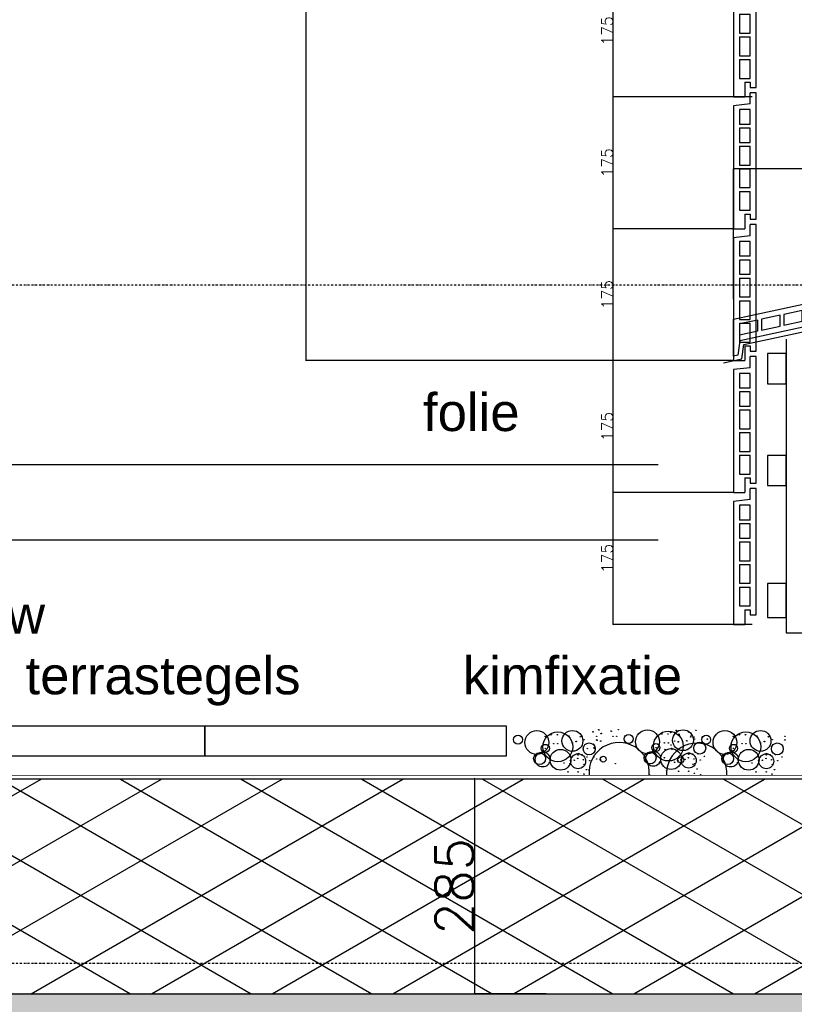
# Model space of a CAD drawing. Extents: x 0 to 297174, y -27731 to 163980.
# Tile 11 of 152: x 108635 to 109663, y 99262 to 100568. Entities that reach past the tile are written whole.
import ezdxf
from ezdxf.enums import TextEntityAlignment as Align

# ---------------------------------------------------------------- set-up
doc = ezdxf.new("R2010")
doc.units = 0
doc.header["$LTSCALE"] = 5
doc.header["$MEASUREMENT"] = 0
doc.header["$PDMODE"] = 3
doc.header["$PDSIZE"] = 0.1
for name, pattern in [('DASHDOT', [1, 0.5, -0.25, 0, -0.25]), ('DD1', [2.66667, 1.66667, -0.5, 0, -0.5]), ('HIDDEN', [0.375, 0.25, -0.125])]:
    doc.linetypes.add(name, pattern=pattern)
doc.layers.get('0').update_dxf_attribs({"linetype": 'CONTINUOUS'})
doc.layers.get('DEFPOINTS').update_dxf_attribs({"linetype": 'CONTINUOUS'})
for name, color, linetype in [('A--A21--_F-23-', 9, 'CONTINUOUS'), ('A--A23--_F--3-', 9, 'CONTINUOUS'), ('A--L13DC4_VLOEREN', 4, 'HIDDEN'), ('A--L21--', 3, 'CONTINUOUS'), ('A--L21--_F-23-', 4, 'CONTINUOUS'), ('A--L21D1_BUITENWAND', 1, 'CONTINUOUS'), ('A--L21D3_BUITENWAND', 3, 'CONTINUOUS'), ('A--L21D4_BUITENWAND', 4, 'CONTINUOUS'), ('A--L31--', 2, 'CONTINUOUS'), ('A--L31G2_BUITENKOZIJN', 2, 'CONTINUOUS'), ('A--L42--_F--3-', 7, 'CONTINUOUS'), ('A--M$1A-_F123-', 1, 'CONTINUOUS'), ('A--T$1A-_F123_20', 1, 'CONTINUOUS'), ('STRAMIEN', 8, 'DD1'), ('X--LR---_CP', 7, 'CONTINUOUS')]:
    doc.layers.add(name, color=color, linetype=linetype)
doc.styles.add('EB2', font='ARIAL.TTF')
doc.styles.add('HIEMSTRA', font='romans.shx')
doc.dimstyles.new('ALFA25', dxfattribs={"dimtxt": 50, "dimasz": 2, "dimexe": 0.3, "dimexo": 0.3, "dimgap": 2, "dimtad": 1, "dimdec": 0, "dimzin": 0, "dimdsep": 46, "dimtxsty": 'HIEMSTRA', "dimblk1": 'OBLIQUE', "dimblk2": 'OBLIQUE', "dimsah": 1, "dimcen": 0.09, "dimdle": 0.3, "dimclrd": 1, "dimclre": 1, "dimclrt": 2, "dimadec": 0, "dimazin": 0, "dimtfac": 0.75, "dimtdec": 4, "dimtix": 1, "dimtmove": 2, "dimatfit": 3, "dimldrblk": 'OBLIQUE', "dimfxl": 0, "dimtvp": 625, "dimtolj": 1, "dimtzin": 0, "dimarcsym": 0})

# ---------------------------------------------------------------- blocks, each defined once
blk = doc.blocks.new('ARGE175GR')
at = {"layer": 'A--L21D3_BUITENWAND', "color": 8}
for p, q in [((0, 168), (-8, 168)), ((-8, 153), (-8, 168)), ((0, 0), (0, 168)), ((-8, 153), (-30, 150.5)), ((-30, 150.5), (-30, -12.5)), ((-22, 145.5), (-22, 126)), ((-8, 145.5), (-22, 145.5)), ((-8, 126), (-8, 145.5)), ((-8, 126), (-22, 126)), ((-8, 121), (-22, 121)), ((-22, 121), (-22, 102)), ((-8, 102), (-8, 121)), ((-22, 102), (-8, 102)), ((-22, 97), (-22, 72)), ((-22, 97), (-8, 97)), ((-8, 72), (-8, 97)), ((-22, 72), (-8, 72)), ((-22, 67), (-22, 42)), ((-22, 67), (-8, 67)), ((-8, 42), (-8, 67)), ((-22, 42), (-8, 42)), ((-22, 37), (-22, 12)), ((-22, 37), (-8, 37)), ((-8, 12), (-8, 37)), ((-22, 12), (-8, 12)), ((-15, 7), (-15, -12.5)), ((-15, 7), (-8, 7)), ((-8, 7), (-8, 0)), ((-8, 0), (0, 0)), ((-30, -12.5), (-15, -12.5))]:
    blk.add_line(p, q, dxfattribs=at)
blk = doc.blocks.new('_OBLIQUE')
at = {"color": 0, "linetype": 'ByBlock'}
blk.add_line((-0.5, -0.5), (0.5, 0.5), dxfattribs=at)
blk = doc.blocks.new('*D268')
at = {"layer": 'A--M$1A-_F123-', "color": 1, "lineweight": -2}
for p, q in [((109582.2964651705, 99940.89793803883), (109422.7452705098, 99940.89793803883)), ((109422.8352705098, 99765.80793803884), (109422.8352705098, 99940.98793803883)), ((109607.2964651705, 99765.89793803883), (109422.7452705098, 99765.89793803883))]:
    blk.add_line(p, q, dxfattribs=at)
at = {"layer": 'DEFPOINTS', "color": 0}
for p in [(109422.8352705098, 99940.89793803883), (109582.3864651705, 99940.89793803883), (109607.3864651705, 99765.89793803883)]:
    blk.add_point(p, dxfattribs=at)
at = {"layer": 'A--M$1A-_F123-', "color": 1, "lineweight": -2, "xscale": 0.6, "yscale": 0.6, "zscale": 0.6}
for p, rotation in [((109422.8352705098, 99940.89793803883), 90), ((109422.8352705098, 99765.89793803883), 270)]:
    blk.add_blockref('_OBLIQUE', p, dxfattribs=dict(at, rotation=rotation))
at = {"layer": 'A--M$1A-_F123-', "color": 2, "insert": (109414.7352705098, 99853.39793803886), "char_height": 15, "attachment_point": 5, "rotation": 90, "style": 'HIEMSTRA'}
blk.add_mtext('\\A1;175', dxfattribs=at)
blk = doc.blocks.new('*D269')
at = {"layer": 'A--M$1A-_F123-', "color": 1, "lineweight": -2}
for p, q in [((109582.2964651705, 99940.89793803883), (109422.7452705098, 99940.89793803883)), ((109422.8352705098, 99765.80793803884), (109422.8352705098, 99940.98793803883)), ((109607.2964651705, 99765.89793803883), (109422.7452705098, 99765.89793803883))]:
    blk.add_line(p, q, dxfattribs=at)
at = {"layer": 'DEFPOINTS', "color": 0}
for p in [(109422.8352705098, 99940.89793803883), (109582.3864651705, 99940.89793803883), (109607.3864651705, 99765.89793803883)]:
    blk.add_point(p, dxfattribs=at)
at = {"layer": 'A--M$1A-_F123-', "color": 1, "lineweight": -2, "xscale": 0.6, "yscale": 0.6, "zscale": 0.6}
for p, rotation in [((109422.8352705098, 99940.89793803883), 90), ((109422.8352705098, 99765.89793803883), 270)]:
    blk.add_blockref('_OBLIQUE', p, dxfattribs=dict(at, rotation=rotation))
at = {"layer": 'A--M$1A-_F123-', "color": 2, "insert": (109414.7352705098, 99853.39793803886), "char_height": 15, "attachment_point": 5, "rotation": 90, "style": 'HIEMSTRA'}
blk.add_mtext('\\A1;175', dxfattribs=at)
blk = doc.blocks.new('*D270')
at = {"layer": 'A--M$1A-_F123-', "color": 1, "lineweight": -2}
for p, q in [((109582.7976247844, 100115.8979380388), (109422.7452705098, 100115.8979380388)), ((109422.8352705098, 99940.80793803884), (109422.8352705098, 100115.9879380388)), ((109582.2964651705, 99940.89793803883), (109422.7452705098, 99940.89793803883))]:
    blk.add_line(p, q, dxfattribs=at)
at = {"layer": 'DEFPOINTS', "color": 0}
for p in [(109422.8352705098, 100115.8979380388), (109582.8876247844, 100115.8979380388), (109582.3864651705, 99940.89793803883)]:
    blk.add_point(p, dxfattribs=at)
at = {"layer": 'A--M$1A-_F123-', "color": 1, "lineweight": -2, "xscale": 0.6, "yscale": 0.6, "zscale": 0.6}
for p, rotation in [((109422.8352705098, 100115.8979380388), 90), ((109422.8352705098, 99940.89793803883), 270)]:
    blk.add_blockref('_OBLIQUE', p, dxfattribs=dict(at, rotation=rotation))
at = {"layer": 'A--M$1A-_F123-', "color": 2, "insert": (109414.7352705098, 100028.3979380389), "char_height": 15, "attachment_point": 5, "rotation": 90, "style": 'HIEMSTRA'}
blk.add_mtext('\\A1;175', dxfattribs=at)
blk = doc.blocks.new('*D271')
at = {"layer": 'A--M$1A-_F123-', "color": 1, "lineweight": -2}
for p, q in [((109607.2964651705, 100465.8979380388), (109422.7452705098, 100465.8979380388)), ((109422.8352705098, 100290.8079380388), (109422.8352705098, 100465.9879380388)), ((109582.2964651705, 100290.8979380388), (109422.7452705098, 100290.8979380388))]:
    blk.add_line(p, q, dxfattribs=at)
at = {"layer": 'DEFPOINTS', "color": 0}
for p in [(109422.8352705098, 100465.8979380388), (109607.3864651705, 100465.8979380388), (109582.3864651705, 100290.8979380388)]:
    blk.add_point(p, dxfattribs=at)
at = {"layer": 'A--M$1A-_F123-', "color": 1, "lineweight": -2, "xscale": 0.6, "yscale": 0.6, "zscale": 0.6}
for p, rotation in [((109422.8352705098, 100465.8979380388), 90), ((109422.8352705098, 100290.8979380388), 270)]:
    blk.add_blockref('_OBLIQUE', p, dxfattribs=dict(at, rotation=rotation))
at = {"layer": 'A--M$1A-_F123-', "color": 2, "insert": (109414.7352705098, 100378.3979380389), "char_height": 15, "attachment_point": 5, "rotation": 90, "style": 'HIEMSTRA'}
blk.add_mtext('\\A1;175', dxfattribs=at)
blk = doc.blocks.new('*D272')
at = {"layer": 'A--M$1A-_F123-', "color": 1, "lineweight": -2}
for p, q in [((109607.2964651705, 100640.8979380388), (109422.7452705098, 100640.8979380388)), ((109422.8352705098, 100465.8079380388), (109422.8352705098, 100640.9879380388)), ((109607.2964651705, 100465.8979380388), (109422.7452705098, 100465.8979380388))]:
    blk.add_line(p, q, dxfattribs=at)
at = {"layer": 'DEFPOINTS', "color": 0}
for p in [(109422.8352705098, 100640.8979380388), (109607.3864651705, 100640.8979380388), (109607.3864651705, 100465.8979380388)]:
    blk.add_point(p, dxfattribs=at)
at = {"layer": 'A--M$1A-_F123-', "color": 1, "lineweight": -2, "xscale": 0.6, "yscale": 0.6, "zscale": 0.6}
for p, rotation in [((109422.8352705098, 100640.8979380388), 90), ((109422.8352705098, 100465.8979380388), 270)]:
    blk.add_blockref('_OBLIQUE', p, dxfattribs=dict(at, rotation=rotation))
at = {"layer": 'A--M$1A-_F123-', "color": 2, "insert": (109414.7352705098, 100553.3979380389), "char_height": 15, "attachment_point": 5, "rotation": 90, "style": 'HIEMSTRA'}
blk.add_mtext('\\A1;175', dxfattribs=at)
blk = doc.blocks.new('ARGETON175')
at = {"layer": 'A--L21D3_BUITENWAND'}
for p, q in [((2.273736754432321e-12, 167.9999999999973), (-7.999999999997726, 167.9999999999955)), ((-7.999999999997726, 152.9999999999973), (-7.999999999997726, 167.9999999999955)), ((0, 0), (2.273736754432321e-12, 167.9999999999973)), ((-7.999999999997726, 152.9999999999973), (-29.99999999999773, 150.4999999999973)), ((-29.99999999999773, 150.4999999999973), (-29.99999999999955, -12.50000000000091)), ((-21.99999999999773, 145.4999999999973), (-21.99999999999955, 125.9999999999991)), ((-7.999999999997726, 145.4999999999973), (-21.99999999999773, 145.4999999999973)), ((-7.999999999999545, 125.9999999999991), (-7.999999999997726, 145.4999999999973)), ((-7.999999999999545, 125.9999999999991), (-21.99999999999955, 125.9999999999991)), ((-7.999999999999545, 120.9999999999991), (-21.99999999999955, 120.9999999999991)), ((-21.99999999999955, 120.9999999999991), (-21.99999999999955, 101.9999999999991)), ((-7.999999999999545, 101.9999999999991), (-7.999999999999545, 120.9999999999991)), ((-21.99999999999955, 101.9999999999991), (-7.999999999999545, 101.9999999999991)), ((-21.99999999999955, 96.99999999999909), (-21.99999999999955, 71.99999999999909)), ((-21.99999999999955, 96.99999999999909), (-7.999999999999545, 96.99999999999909)), ((-7.999999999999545, 71.99999999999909), (-7.999999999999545, 96.99999999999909)), ((-21.99999999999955, 71.99999999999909), (-7.999999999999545, 71.99999999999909)), ((-21.99999999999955, 66.99999999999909), (-21.99999999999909, 41.99999999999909)), ((-21.99999999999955, 66.99999999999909), (-7.999999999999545, 66.99999999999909)), ((-7.999999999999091, 41.99999999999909), (-7.999999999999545, 66.99999999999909)), ((-21.99999999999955, 41.99999999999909), (-7.999999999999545, 41.99999999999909)), ((-21.99999999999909, 36.99999999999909), (-21.99999999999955, 11.99999999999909)), ((-21.99999999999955, 36.99999999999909), (-7.999999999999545, 36.99999999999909)), ((-7.999999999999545, 11.99999999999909), (-7.999999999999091, 36.99999999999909)), ((-21.99999999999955, 11.99999999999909), (-7.999999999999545, 11.99999999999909)), ((-14.99999999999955, 6.999999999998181), (-14.99999999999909, -12.50000000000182)), ((-14.99999999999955, 6.999999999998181), (-7.999999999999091, 6.999999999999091)), ((-7.999999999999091, 6.999999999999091), (-8, -1.818989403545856e-12)), ((-8, -1.818989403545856e-12), (0, 0)), ((-29.99999999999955, -12.50000000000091), (-14.99999999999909, -12.50000000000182))]:
    blk.add_line(p, q, dxfattribs=at)
blk = doc.blocks.new('*D293')
at = {"layer": 'A--M$1A-_F123-', "color": 1, "lineweight": -2}
for p, q in [((109582.2964651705, 100290.8979380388), (109422.7452705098, 100290.8979380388)), ((109422.8352705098, 100115.8079380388), (109422.8352705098, 100290.9879380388)), ((109582.7976247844, 100115.8979380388), (109422.7452705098, 100115.8979380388))]:
    blk.add_line(p, q, dxfattribs=at)
at = {"layer": 'DEFPOINTS', "color": 0}
for p in [(109422.8352705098, 100290.8979380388), (109582.3864651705, 100290.8979380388), (109582.8876247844, 100115.8979380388)]:
    blk.add_point(p, dxfattribs=at)
at = {"layer": 'A--M$1A-_F123-', "color": 1, "lineweight": -2, "xscale": 0.6, "yscale": 0.6, "zscale": 0.6}
for p, rotation in [((109422.8352705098, 100290.8979380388), 90), ((109422.8352705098, 100115.8979380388), 270)]:
    blk.add_blockref('_OBLIQUE', p, dxfattribs=dict(at, rotation=rotation))
at = {"layer": 'A--M$1A-_F123-', "color": 2, "insert": (109414.7352705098, 100203.3979380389), "char_height": 15, "attachment_point": 5, "rotation": 90, "style": 'HIEMSTRA'}
blk.add_mtext('\\A1;175', dxfattribs=at)
blk = doc.blocks.new('*D294')
at = {"layer": 'A--M$1A-_F123-', "color": 1, "lineweight": -2}
for p, q in [((109515.0208678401, 101865.8979380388), (109015.4741029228, 101865.8979380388)), ((109015.5641029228, 100115.8079380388), (109015.5641029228, 101865.9879380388)), ((109515.0208678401, 100115.8979380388), (109015.4741029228, 100115.8979380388))]:
    blk.add_line(p, q, dxfattribs=at)
at = {"layer": 'DEFPOINTS', "color": 0}
for p in [(109015.5641029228, 101865.8979380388), (109515.1108678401, 101865.8979380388), (109515.1108678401, 100115.8979380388)]:
    blk.add_point(p, dxfattribs=at)
at = {"layer": 'A--M$1A-_F123-', "color": 1, "lineweight": -2, "xscale": 0.6, "yscale": 0.6, "zscale": 0.6}
for p, rotation in [((109015.5641029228, 101865.8979380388), 90), ((109015.5641029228, 100115.8979380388), 270)]:
    blk.add_blockref('_OBLIQUE', p, dxfattribs=dict(at, rotation=rotation))
at = {"layer": 'A--M$1A-_F123-', "color": 2, "insert": (109007.4641029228, 100990.8979380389), "char_height": 15, "attachment_point": 5, "rotation": 90, "style": 'HIEMSTRA'}
blk.add_mtext('\\A1;10 stenen a 175', dxfattribs=at)
blk = doc.blocks.new('*D299')
at = {"layer": 'A--M$1A-_F123-', "color": 1, "lineweight": -2}
for p, q in [((109833.4764651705, 100370.4426910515), (109582.2964651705, 100370.4426910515)), ((109582.3864651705, 100197.4879380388), (109582.3864651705, 100370.5326910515)), ((109833.3864651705, 100307.4853145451), (109833.3864651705, 100370.5326910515))]:
    blk.add_line(p, q, dxfattribs=at)
at = {"layer": 'DEFPOINTS', "color": 0}
for p in [(109582.3864651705, 100370.4426910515), (109833.3864651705, 100307.3953145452), (109582.3864651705, 100197.3979380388)]:
    blk.add_point(p, dxfattribs=at)
at = {"layer": 'A--M$1A-_F123-', "color": 1, "lineweight": -2, "xscale": 0.6, "yscale": 0.6, "zscale": 0.6, "rotation": 180}
blk.add_blockref('_OBLIQUE', (109582.3864651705, 100370.4426910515), dxfattribs=at)
at = {"layer": 'A--M$1A-_F123-', "color": 1, "lineweight": -2, "xscale": 0.6, "yscale": 0.6, "zscale": 0.6}
blk.add_blockref('_OBLIQUE', (109833.3864651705, 100370.4426910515), dxfattribs=at)
at = {"layer": 'A--M$1A-_F123-', "color": 2, "insert": (109707.8864651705, 100378.5426910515), "char_height": 15, "attachment_point": 5, "style": 'HIEMSTRA'}
blk.add_mtext('\\A1;251', dxfattribs=at)
blk = doc.blocks.new('*D300')
at = {"color": 1, "linetype": 'ByBlock'}
for p, q in [((109327.4682169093, 99560.64907717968), (109238.8642117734, 99560.64907717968)), ((109239.1642117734, 99275.59875207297), (109239.1642117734, 99560.94907717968)), ((109333.8852927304, 99275.89875207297), (109238.8642117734, 99275.89875207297))]:
    blk.add_line(p, q, dxfattribs=at)
at = {"layer": 'DEFPOINTS', "color": 0, "linetype": 'ByBlock'}
for p in [(109239.1642117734, 99560.64907717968), (109327.7682169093, 99560.64907717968), (109334.1852927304, 99275.89875207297)]:
    blk.add_point(p, dxfattribs=at)
at = {"color": 1, "linetype": 'ByBlock', "xscale": 2, "yscale": 2, "zscale": 2}
for p, rotation in [((109239.1642117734, 99560.64907717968), 90), ((109239.1642117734, 99275.89875207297), 270)]:
    blk.add_blockref('_OBLIQUE', p, dxfattribs=dict(at, rotation=rotation))
at = {"color": 2, "linetype": 'ByBlock', "insert": (109212.1642117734, 99418.27391462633), "char_height": 50, "attachment_point": 5, "rotation": 90, "style": 'HIEMSTRA'}
blk.add_mtext('\\A1;285', dxfattribs=at)
blk = doc.blocks.new('ARCHET1')
at = {"layer": 'A--L21D3_BUITENWAND'}
blk.add_lwpolyline([(-0.04516878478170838, 0.001641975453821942), (-0.001230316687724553, 49.08169349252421), (137.6013803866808, 78.57246659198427), (137.5988330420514, 47.89142156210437), (8.40783703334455, 20.21885533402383), (5.822070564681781, 1.256687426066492), (0, 0)], dxfattribs=at)
for points in [[(96.0049714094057, 61.48109600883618), (96.00378264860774, 47.16327499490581), (123.3827372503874, 53.02781631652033), (123.3839260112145, 67.3456373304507)], [(37.33578297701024, 48.91422174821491), (37.33459421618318, 34.5964007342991), (61.78008939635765, 39.83259834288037), (61.78127815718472, 54.15041935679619)], [(66.67037719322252, 55.19765887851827), (66.66918843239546, 40.87983786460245), (91.11468361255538, 46.11603547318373), (91.11587237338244, 60.4338564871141)], [(8, 28.31296360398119), (32.44549518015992, 33.54916121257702), (32.44668394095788, 47.86698222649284), (8.001188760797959, 42.63078461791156)]]:
    blk.add_lwpolyline(points, close=True, dxfattribs=at)
at = {"layer": 'A--L31G2_BUITENKOZIJN'}
blk.add_lwpolyline([(-13.16317714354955, -8.946031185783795), (11.19787582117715, -3.727921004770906), (13.78364228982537, 15.23424690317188), (143.5984303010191, 43.04042867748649), (143.6019966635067, 85.9948551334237), (123.4281630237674, 81.6709647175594)], dxfattribs=at)
at = {"layer": 'X--LR---_CP', "color": 1}
blk.add_point((0, 0), dxfattribs=at)
blk.add_point((0, 0), dxfattribs=at)
at = {"layer": 'X--LR---_CP'}
blk.add_point((0, 0), dxfattribs=at)

msp = doc.modelspace()

# ---------------------------------------------------------------- hatches: boundary and pattern name
at = {"layer": 'A--A21--_F-23-'}
h = msp.add_hatch(dxfattribs=at)
h.set_pattern_fill('ALFAISO', color=256, scale=80, angle=270, style=0, pattern_type=2)
h.set_pattern_definition([(329.9999999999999, (-26803.66828722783, 3520.001139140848), (40.00000000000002, 69.28203230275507), []), (29.99999999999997, (-26803.66828722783, 3520.001139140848), (-39.99999999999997, 69.28203230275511), [])])
h.paths.add_polyline_path([(107575.5571786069, 99275.84608096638), (109698.3864651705, 99275.89907717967), (109698.3864651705, 99560.64907717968), (107575.6471783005, 99560.64909842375)])
at = {"layer": 'A--A23--_F--3-'}
h = msp.add_hatch(dxfattribs=at)
h.set_pattern_fill('ALFABET', color=256, scale=20, angle=1, style=0, pattern_type=2)
h.set_pattern_definition([(133.9610483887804, (223175.8622652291, -56.77632395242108), (86.3774263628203, 83.3003014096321), []), (128.9610483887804, (223175.8622652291, -56.77632395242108), (-143.6560189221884, -9.947272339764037), [14.99999999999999, -164.9999999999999]), (183.9610483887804, (223175.8622652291, -56.77632395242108), (30.47347407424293, 149.910523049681), [11.99999999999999, -131.9999999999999]), (78.5096483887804, (223163.8909307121, -57.60526240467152), (-113.1826530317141, 139.9631613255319), [12.748038, -140.2284224]), (132.7768483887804, (223176.587550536, -16.78289997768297), (-214.0133612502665, -29.22808932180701), [22.5, -247.5]), (82.32544838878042, (223158.7531053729, -19.21858528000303), (-183.3692423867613, 198.1810306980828), [19.12205759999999, -210.3425999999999]), (187.7768483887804, (223176.587550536, -16.78289997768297), (-183.369087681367, 198.1811739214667), [18, -198]), (157.9610483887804, (223156.4095172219, -26.41861331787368), (-120.821851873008, -78.34590040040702), [15, -165]), (212.9610483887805, (223156.4095172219, -26.41861331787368), (-46.02536278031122, 145.888531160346), [12, -132]), (107.5096483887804, (223146.3410337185, -32.94744478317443), (-166.8472659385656, 67.54250013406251), [12.748038, -140.2284224]), (141.4610483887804, (223175.8622652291, -56.77632395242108), (-1.224356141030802, 66.61192199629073), [0, -130.3999999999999, 0, -134, 0, -132.5]), (171.4610483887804, (223175.8622652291, -56.77632395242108), (-51.1749526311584, 79.82337642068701), [0, -76.39999999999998, 0, -127.4, 0, -50.49999999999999]), (211.4610483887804, (223220.4549329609, -57.58501706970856), (-106.8287286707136, -2.574364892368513), [0, -49.99999999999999, 0, -156, 0, -206.9999999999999]), (221.4610483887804, (223240.4516449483, -57.94765972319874), (-116.2550352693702, 22.13258680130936), [0, -65, 0, -103.6, 0, -147]), (221.4610483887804, (223240.4516449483, -57.94765972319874), (-116.2550352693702, 22.13258680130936), [0, -65, 0, -103.6, 0, -147])])
h.paths.add_polyline_path([(110608.9495329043, 99275.67214354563), (107475.6685810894, 99277.80147278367), (107475.4986226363, 99027.80153055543), (113075.4986226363, 99025.8979956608), (113075.6700135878, 99273.99556505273), (110852.9494765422, 99275.50629816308), (110852.9494767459, 99275.506597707), (110608.9495331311, 99275.67247715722)])

# ---------------------------------------------------------------- linework, layer by layer
for centre, radius in [((109296.5565022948, 99613.03860106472), 5.936942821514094), ((109321.5043259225, 99609.14801665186), 15.83181715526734), ((109349.2955834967, 99603.50532219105), 19.7897486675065), ((109340.4724778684, 99619.44772061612), 0.3311601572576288), ((109340.6419272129, 99619.49435666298), 0.3311601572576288), ((109340.8106697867, 99619.54057297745), 0.3311601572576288), ((109348.6934559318, 99619.44772061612), 0.3311601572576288), ((109348.8307251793, 99619.47751023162), 0.3311601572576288), ((109368.7047751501, 99611.24721065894), 13.84452359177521), ((109396.1912327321, 99623.32541533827), 0.3311601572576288), ((109403.5336229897, 99626.1615338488), 0.3311601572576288), ((109403.8249395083, 99625.67288802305), 0.3311601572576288), ((109406.7610226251, 99620.97799797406), 0.3311601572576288), ((109407.0555929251, 99621.15784591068), 0.3311601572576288), ((109419.9842525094, 99624.4160399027), 0.3311601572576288), ((109420.266895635, 99623.91231116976), 0.3311601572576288), ((109429.6622340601, 99626.25972853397), 0.3311601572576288), ((109443.2929227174, 99613.98203791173), 5.936942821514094), ((109468.2407463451, 99610.09145349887), 15.83181715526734), ((109496.0320039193, 99604.44875903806), 19.7897486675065), ((109487.208898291, 99620.39115746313), 0.3311601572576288), ((109487.3783476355, 99620.43779350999), 0.3311601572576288), ((109487.5470902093, 99620.48400982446), 0.3311601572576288), ((109495.4298763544, 99620.39115746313), 0.3311601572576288), ((109495.5671456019, 99620.42094707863), 0.3311601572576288), ((109499.0892524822, 99622.38197849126), 0.3311601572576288), ((109515.4411955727, 99612.19064750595), 13.84452359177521), ((109506.4316427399, 99625.2180970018), 0.3311601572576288), ((109506.7229592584, 99624.72945117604), 0.3311601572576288), ((109509.6590423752, 99620.03456112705), 0.3311601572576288), ((109509.9536126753, 99620.21440906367), 0.3311601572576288), ((109510.6972899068, 99618.63052528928), 0.3311601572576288), ((109522.8822722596, 99623.47260305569), 0.3311601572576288), ((109523.1649153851, 99622.96887432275), 0.3311601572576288), ((109532.5602538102, 99625.31629168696), 0.3311601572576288), ((109546.1909424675, 99613.03860106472), 5.936942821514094), ((109571.1387660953, 99609.14801665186), 15.83181715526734), ((109598.9300236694, 99603.50532219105), 19.7897486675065), ((109590.1069180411, 99619.44772061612), 0.3311601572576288), ((109590.2763673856, 99619.49435666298), 0.3311601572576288), ((109590.4451099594, 99619.54057297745), 0.3311601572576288), ((109598.3278961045, 99619.44772061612), 0.3311601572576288), ((109598.465165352, 99619.47751023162), 0.3311601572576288), ((109618.3392153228, 99611.24721065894), 13.84452359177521), ((109332.7782323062, 99601.4200165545), 5.320650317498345), ((109332.6825808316, 99617.22001228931), 0.3311601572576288), ((109343.9957411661, 99607.71046783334), 0.3311601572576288), ((109349.2806361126, 99607.71046783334), 0.3311601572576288), ((109363.9608694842, 99617.68708844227), 0.3311601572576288), ((109368.4415647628, 99608.84303342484), 0.3311601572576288), ((109373.6351554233, 99610.5615505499), 0.3311601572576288), ((109373.9580621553, 99610.30386346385), 0.3311601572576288), ((109379.2429571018, 99616.7592750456), 0.3311601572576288), ((109390.9712548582, 99600.73416962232), 7.915863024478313), ((109384.2493400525, 99612.97666508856), 0.3311601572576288), ((109384.2493400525, 99612.97666508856), 0.3311601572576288), ((109396.7784129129, 99606.89332782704), 0.3311601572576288), ((109400.9698081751, 99617.34617087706), 0.3311601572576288), ((109400.9698081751, 99612.65128082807), 0.3311601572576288), ((109401.4761276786, 99612.17511370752), 0.3311601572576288), ((109406.1738424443, 99611.00137736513), 0.3311601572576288), ((109406.4786130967, 99611.20299255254), 0.3311601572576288), ((109422.6157074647, 99617.45684426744), 0.3311601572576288), ((109427.3134222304, 99617.45684426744), 0.3311601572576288), ((109438.3444935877, 99617.59349366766), 0.3311601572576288), ((109479.5146527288, 99602.36345340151), 5.320650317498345), ((109490.7321615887, 99608.65390468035), 0.3311601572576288), ((109496.0170565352, 99608.65390468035), 0.3311601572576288), ((109499.676432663, 99605.94989098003), 0.3311601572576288), ((109504.3741474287, 99611.23167686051), 0.3311601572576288), ((109509.0718621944, 99610.05794051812), 0.3311601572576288), ((109509.3766328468, 99610.25955570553), 0.3311601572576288), ((109515.1779851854, 99609.78647027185), 0.3311601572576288), ((109520.3715758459, 99611.50498739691), 0.3311601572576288), ((109520.6944825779, 99611.24730031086), 0.3311601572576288), ((109525.5137272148, 99616.51340742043), 0.3311601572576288), ((109525.9793775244, 99617.7027118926), 0.3311601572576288), ((109537.7076752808, 99601.67760646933), 7.915863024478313), ((109530.2114419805, 99616.51340742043), 0.3311601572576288), ((109530.9857604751, 99613.92010193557), 0.3311601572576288), ((109530.9857604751, 99613.92010193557), 0.3311601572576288), ((109541.2425133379, 99616.65005682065), 0.3311601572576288), ((109547.7062285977, 99613.59471767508), 0.3311601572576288), ((109582.412672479, 99601.4200165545), 5.320650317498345), ((109582.3170210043, 99617.22001228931), 0.3311601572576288), ((109593.6301813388, 99607.71046783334), 0.3311601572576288), ((109598.9150762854, 99607.71046783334), 0.3311601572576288), ((109613.5953096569, 99617.68708844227), 0.3311601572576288), ((109618.0760049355, 99608.84303342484), 0.3311601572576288), ((109623.269595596, 99610.5615505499), 0.3311601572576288), ((109623.592502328, 99610.30386346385), 0.3311601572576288), ((109628.8773972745, 99616.7592750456), 0.3311601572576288), ((109640.605695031, 99600.73416962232), 7.915863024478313), ((109633.8837802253, 99612.97666508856), 0.3311601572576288), ((109633.8837802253, 99612.97666508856), 0.3311601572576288), ((109650.6042483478, 99617.34617087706), 0.3311601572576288), ((109650.6042483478, 99612.65128082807), 0.3311601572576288), ((109325.09674486, 99587.74628491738), 7.911116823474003), ((109329.2696813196, 99586.61501171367), 9.894783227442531), ((109320.6373193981, 99591.78239589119), 0.3311601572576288), ((109330.1496022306, 99598.82993127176), 0.3311601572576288), ((109330.1496022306, 99598.82993127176), 0.3311601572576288), ((109330.1496022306, 99598.82993127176), 0.3311601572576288), ((109330.1496022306, 99598.82993127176), 0.3311601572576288), ((109332.7782323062, 99601.4200165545), 0.3311601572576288), ((109332.7782323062, 99601.4200165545), 0.3311601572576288), ((109352.9474745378, 99586.25575999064), 13.84452359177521), ((109376.3229027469, 99584.27799461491), 9.89487433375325), ((109370.5317546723, 99597.85492448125), 0.3311601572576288), ((109370.5317546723, 99597.85492448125), 0.3311601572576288), ((109376.3068739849, 99592.69803961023), 0.3311601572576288), ((109376.699671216, 99594.49685337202), 0.3311601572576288), ((109381.41146954, 99592.81464407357), 0.3311601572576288), ((109388.4984930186, 99593.06363670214), 0.3311601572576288), ((109388.5575259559, 99601.02475675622), 0.3311601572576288), ((109388.6238036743, 99593.03901249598), 0.3311601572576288), ((109397.3656842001, 99602.19849309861), 0.3311601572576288), ((109397.9674473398, 99601.27062438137), 0.3311601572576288), ((109471.8331652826, 99588.68972176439), 7.911116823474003), ((109476.0061017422, 99587.55844856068), 9.894783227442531), ((109467.3737398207, 99592.7258327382), 0.3311601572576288), ((109476.8860226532, 99599.77336811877), 0.3311601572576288), ((109476.8860226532, 99599.77336811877), 0.3311601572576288), ((109476.8860226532, 99599.77336811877), 0.3311601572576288), ((109476.8860226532, 99599.77336811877), 0.3311601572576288), ((109479.124644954, 99592.09009901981), 0.3311601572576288), ((109479.124644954, 99592.09009901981), 0.3311601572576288), ((109479.124644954, 99592.09009901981), 0.3311601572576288), ((109479.124644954, 99592.09009901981), 0.3311601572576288), ((109479.5146527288, 99602.36345340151), 0.3311601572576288), ((109479.5146527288, 99602.36345340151), 0.3311601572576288), ((109499.6838949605, 99587.19919683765), 13.84452359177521), ((109491.455545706, 99600.08131990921), 0.3311601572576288), ((109500.2637039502, 99601.2550562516), 0.3311601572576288), ((109500.8654670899, 99600.32718753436), 0.3311601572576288), ((109523.0593231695, 99585.22143146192), 9.89487433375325), ((109517.2681750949, 99598.79836132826), 0.3311601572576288), ((109517.2681750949, 99598.79836132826), 0.3311601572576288), ((109523.0432944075, 99593.64147645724), 0.3311601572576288), ((109523.4360916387, 99595.44029021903), 0.3311601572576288), ((109528.1478899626, 99593.75808092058), 0.3311601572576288), ((109535.2349134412, 99594.00707354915), 0.3311601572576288), ((109535.3602240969, 99593.98244934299), 0.3311601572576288), ((109574.7311850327, 99587.74628491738), 7.911116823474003), ((109578.9041214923, 99586.61501171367), 9.894783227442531), ((109570.2717595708, 99591.78239589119), 0.3311601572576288), ((109579.7840424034, 99598.82993127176), 0.3311601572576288), ((109579.7840424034, 99598.82993127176), 0.3311601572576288), ((109579.7840424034, 99598.82993127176), 0.3311601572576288), ((109579.7840424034, 99598.82993127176), 0.3311601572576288), ((109582.412672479, 99601.4200165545), 0.3311601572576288), ((109582.412672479, 99601.4200165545), 0.3311601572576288), ((109602.5819147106, 99586.25575999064), 13.84452359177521), ((109625.9573429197, 99584.27799461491), 9.89487433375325), ((109620.1661948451, 99597.85492448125), 0.3311601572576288), ((109620.1661948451, 99597.85492448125), 0.3311601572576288), ((109625.9413141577, 99592.69803961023), 0.3311601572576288), ((109626.3341113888, 99594.49685337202), 0.3311601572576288), ((109631.0459097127, 99592.81464407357), 0.3311601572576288), ((109638.1329331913, 99593.06363670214), 0.3311601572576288), ((109638.258243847, 99593.03901249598), 0.3311601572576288), ((109332.3882245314, 99591.1466621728), 0.3311601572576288), ((109332.3882245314, 99591.1466621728), 0.3311601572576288), ((109332.3882245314, 99591.1466621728), 0.3311601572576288), ((109332.3882245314, 99591.1466621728), 0.3311601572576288), ((109337.9020432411, 99582.10994785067), 0.3311601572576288), ((109357.4589823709, 99582.06858106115), 0.3311601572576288), ((109365.6799604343, 99580.89484471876), 0.3311601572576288), ((109366.1440559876, 99585.60218189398), 0.3311601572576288), ((109367.6218003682, 99589.1644387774), 0.3311601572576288), ((109371.2486515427, 99585.71878635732), 0.3311601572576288), ((109375.8427784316, 99587.99070243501), 0.3311601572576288), ((109383.3534005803, 99586.24257270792), 0.3311601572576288), ((109384.2493400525, 99580.16632825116), 0.3311601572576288), ((109387.9702546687, 99589.8743998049), 0.3311601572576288), ((109391.5743786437, 99585.06883636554), 0.3311601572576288), ((109397.1430697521, 99589.8927780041), 0.3311601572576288), ((109400.9035304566, 99587.18600955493), 0.3311601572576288), ((109405.6771094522, 99586.53476344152), 0.3311601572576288), ((109409.5437797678, 99587.0486373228), 3.957931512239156), ((109425.6762477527, 99581.10976509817), 0.3311601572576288), ((109484.6384636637, 99583.05338469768), 0.3311601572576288), ((109490.8682744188, 99588.9309629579), 0.3311601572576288), ((109503.8015502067, 99586.24257270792), 0.3311601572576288), ((109504.1954027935, 99583.01201790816), 0.3311601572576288), ((109508.5751292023, 99585.59132659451), 0.3311601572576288), ((109512.4417995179, 99586.1052004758), 3.957931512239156), ((109512.4163808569, 99581.83828156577), 0.3311601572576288), ((109512.8804764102, 99586.54561874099), 0.3311601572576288), ((109514.3582207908, 99590.10787562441), 0.3311601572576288), ((109517.9850719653, 99586.66222320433), 0.3311601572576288), ((109522.5791988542, 99588.93413928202), 0.3311601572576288), ((109528.5742675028, 99580.16632825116), 0.3311601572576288), ((109530.0898210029, 99587.18600955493), 0.3311601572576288), ((109530.9857604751, 99581.10976509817), 0.3311601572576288), ((109538.3107990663, 99586.01227321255), 0.3311601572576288), ((109543.8794901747, 99590.83621485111), 0.3311601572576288), ((109582.0226647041, 99591.1466621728), 0.3311601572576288), ((109582.0226647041, 99591.1466621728), 0.3311601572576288), ((109582.0226647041, 99591.1466621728), 0.3311601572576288), ((109582.0226647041, 99591.1466621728), 0.3311601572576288), ((109587.5364834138, 99582.10994785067), 0.3311601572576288), ((109607.0934225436, 99582.06858106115), 0.3311601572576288), ((109615.314400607, 99580.89484471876), 0.3311601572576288), ((109615.7784961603, 99585.60218189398), 0.3311601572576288), ((109617.256240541, 99589.1644387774), 0.3311601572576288), ((109620.8830917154, 99585.71878635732), 0.3311601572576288), ((109625.4772186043, 99587.99070243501), 0.3311601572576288), ((109632.987840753, 99586.24257270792), 0.3311601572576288), ((109633.8837802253, 99580.16632825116), 0.3311601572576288), ((109641.2088188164, 99585.06883636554), 0.3311601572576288), ((109646.7775099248, 99589.8927780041), 0.3311601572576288), ((109362.7865091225, 99570.15145808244), 0.3311601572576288), ((109376.2923821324, 99570.15145808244), 0.3311601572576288), ((109383.9260889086, 99567.21714488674), 0.3311601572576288), ((109387.2181575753, 99573.17977678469), 0.3311601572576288), ((109387.4493522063, 99573.08571595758), 0.3311601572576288), ((109390.8945339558, 99572.83237549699), 0.3311601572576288), ((109390.8945339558, 99572.83237549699), 0.3311601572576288), ((109390.8945339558, 99572.83237549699), 0.3311601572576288), ((109390.8945339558, 99572.83237549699), 0.3311601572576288), ((109470.5962600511, 99566.27384629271), 0.3311601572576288), ((109493.7925537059, 99571.88893864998), 0.3311601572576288), ((109493.7925537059, 99571.88893864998), 0.3311601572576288), ((109493.7925537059, 99571.88893864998), 0.3311601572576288), ((109493.7925537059, 99571.88893864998), 0.3311601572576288), ((109509.5229295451, 99571.09489492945), 0.3311601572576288), ((109523.028802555, 99571.09489492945), 0.3311601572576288), ((109530.6625093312, 99568.16058173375), 0.3311601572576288), ((109533.9545779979, 99574.1232136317), 0.3311601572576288), ((109534.1857726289, 99574.0291528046), 0.3311601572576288), ((109538.8834873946, 99566.40000488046), 0.3311601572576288), ((109612.4209492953, 99570.15145808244), 0.3311601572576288), ((109625.9268223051, 99570.15145808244), 0.3311601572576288), ((109633.5605290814, 99567.21714488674), 0.3311601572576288), ((109636.8525977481, 99573.17977678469), 0.3311601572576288), ((109637.083792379, 99573.08571595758), 0.3311601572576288)]:
    msp.add_circle(centre, radius)
for centre, start, end in [((109430.7453970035, 99569.22195073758), 354.8735802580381, 185.1264135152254), ((109533.6434167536, 99568.27851389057), 356.2295504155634, 183.7704433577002)]:
    msp.add_arc(centre, 39.98555816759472, start, end)
at = {"layer": 'A--L13DC4_VLOEREN', "const_width": 1}
msp.add_lwpolyline([(107580.6471783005, 99866.30871132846), (107580.6471783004, 99565.64909842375), (109693.3864651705, 99565.64907717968), (109693.3864651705, 100093.5524077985)], dxfattribs=at)
at = {"layer": 'A--L21--'}
msp.add_lwpolyline([(107575.5571786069, 99275.84608096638), (109698.3864651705, 99275.89907717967), (109698.3864651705, 99560.64907717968), (107575.6471783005, 99560.64909842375)], close=True, dxfattribs=at)
at = {"layer": 'A--L21--_F-23-', "linetype": 'Continuous'}
for points in [[(113075.6681405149, 99025.89793803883), (107475.6681405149, 99027.80147293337), (107475.6654147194, 99275.89910151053), (109698.3864651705, 99275.89875369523)], [(109942.3864651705, 99275.89871962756), (113075.6681405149, 99275.89793803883), (113075.6681405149, 99025.89793803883), (107475.6681405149, 99027.80147293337), (107475.6654147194, 99275.89910151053), (109698.3864651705, 99275.89875369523), (109698.3864651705, 99275.89905323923), (109942.3864651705, 99275.89905323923), (109942.3864651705, 99275.89871962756), (113075.6681405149, 99275.89793803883)]]:
    msp.add_lwpolyline(points, dxfattribs=at)
at = {"layer": 'A--L21D1_BUITENWAND'}
for p, q in [((107210.6681405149, 99977.89793803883), (109482.3864651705, 99977.89793803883)), ((107720.6681405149, 99877.89793803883), (109482.3864651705, 99877.89793803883))]:
    msp.add_line(p, q, dxfattribs=at)
at = {"layer": 'A--L21D4_BUITENWAND'}
for points in [[(109627.3864651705, 100085.1753542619), (109652.3864651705, 100085.1753542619), (109652.3864651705, 100125.1753542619), (109627.3864651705, 100125.1753542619)], [(109627.3864651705, 99950.17535426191), (109652.3864651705, 99950.17535426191), (109652.3864651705, 99990.17535426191), (109627.3864651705, 99990.17535426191)], [(109627.3864651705, 99775.17535426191), (109652.3864651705, 99775.17535426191), (109652.3864651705, 99820.17535426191), (109627.3864651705, 99820.17535426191)]]:
    msp.add_lwpolyline(points, close=True, dxfattribs=at)
at = {"layer": 'A--L31--'}
for p, q in [((109652.3864651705, 100144.4151376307), (109652.3864651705, 99754.75783701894)), ((109652.3864651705, 99754.75783701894), (109698.3864651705, 99754.75783701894))]:
    msp.add_line(p, q, dxfattribs=at)
at = {"layer": 'A--L42--_F--3-'}
for points in [[(108480.9261043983, 99631.10753374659), (108880.9261043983, 99631.10753374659), (108880.9261043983, 99591.10753374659), (108480.9261043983, 99591.10753374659)], [(108880.9261043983, 99631.10753374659), (109280.9261043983, 99631.10753374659), (109280.9261043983, 99591.10753374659), (108880.9261043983, 99591.10753374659)]]:
    msp.add_lwpolyline(points, close=True, dxfattribs=at)
at = {"layer": 'STRAMIEN', "linetype": 'DASHDOT'}
for p, q in [((115859.7016467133, 100215.8979380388), (104725.4151776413, 100215.8979380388)), ((115859.7016467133, 99315.89793803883), (104725.4151776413, 99315.89793803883))]:
    msp.add_line(p, q, dxfattribs=at)

# ---------------------------------------------------------------- block references
for name, p in [('ARGE175GR', (109612.3864651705, 100478.3979380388)), ('ARGE175GR', (109612.3864651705, 100303.3979380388)), ('ARGE175GR', (109612.3864651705, 100128.3979380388)), ('ARGETON175', (109612.3864651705, 99953.39793803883)), ('ARGETON175', (109612.3864651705, 99778.39793803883))]:
    msp.add_blockref(name, p)
at = {"layer": 'A--L21--'}
msp.add_blockref('ARCHET1', (109582.3864651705, 100121.9170836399), dxfattribs=at)

# ---------------------------------------------------------------- texts
at = {"layer": 'A--T$1A-_F123_20', "style": 'EB2'}
msp.add_text('folie', height=50, dxfattribs=at).set_placement((109298.6036328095, 100022.4402382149), align=Align.RIGHT)
for s, p in [('metselwerk gevelsteen hardgrauw', (107609.2128324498, 99753.78065828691)), ('terrastegels', (108643.0643647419, 99673.13766371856)), ('kimfixatie', (109223.2585068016, 99673.13766371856))]:
    msp.add_text(s, height=50, dxfattribs=at).set_placement(p)

# ---------------------------------------------------------------- dimensions: what is measured, and where the dimension line sits
at = {"layer": 'A--M$1A-_F123-'}
dim = msp.add_linear_dim(base=(109015.5641029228, 101865.8979380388), p1=(109515.1108678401, 100115.8979380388), p2=(109515.1108678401, 101865.8979380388), angle=270, text='10 stenen a 175', dimstyle='ALFA25', override={"dimscale": 0.3}, dxfattribs=at)
dim.commit()
dim.dimension.update_dxf_attribs({"geometry": '*D294', "text_midpoint": (109007.4641029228, 100990.8979380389)})
for base, p1, p2, picture, middle in [((109422.8352705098, 100640.8979380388), (109607.3864651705, 100465.8979380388), (109607.3864651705, 100640.8979380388), '*D272', (109414.7352705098, 100553.3979380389)), ((109422.8352705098, 100465.8979380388), (109582.3864651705, 100290.8979380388), (109607.3864651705, 100465.8979380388), '*D271', (109414.7352705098, 100378.3979380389)), ((109422.8352705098, 100290.8979380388), (109582.8876247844, 100115.8979380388), (109582.3864651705, 100290.8979380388), '*D293', (109414.7352705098, 100203.3979380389)), ((109422.8352705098, 100115.8979380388), (109582.3864651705, 99940.89793803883), (109582.8876247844, 100115.8979380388), '*D270', (109414.7352705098, 100028.3979380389)), ((109422.8352705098, 99940.89793803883), (109607.3864651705, 99765.89793803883), (109582.3864651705, 99940.89793803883), '*D268', (109414.7352705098, 99853.39793803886)), ((109422.8352705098, 99940.89793803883), (109607.3864651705, 99765.89793803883), (109582.3864651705, 99940.89793803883), '*D269', (109414.7352705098, 99853.39793803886))]:
    dim = msp.add_linear_dim(base=base, p1=p1, p2=p2, angle=270, dimstyle='ALFA25', override={"dimscale": 0.3}, dxfattribs=at)
    dim.commit()
    dim.dimension.update_dxf_attribs({"geometry": picture, "text_midpoint": middle})
dim = msp.add_linear_dim(base=(109582.3864651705, 100370.4426910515), p1=(109833.3864651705, 100307.3953145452), p2=(109582.3864651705, 100197.3979380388), dimstyle='ALFA25', override={"dimscale": 0.3}, dxfattribs=at)
dim.commit()
dim.dimension.update_dxf_attribs({"geometry": '*D299', "text_midpoint": (109707.8864651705, 100378.5426910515)})
dim = msp.add_linear_dim(base=(109239.1642117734, 99560.64907717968), p1=(109334.1852927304, 99275.89875207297), p2=(109327.7682169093, 99560.64907717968), angle=90, dimstyle='ALFA25', dxfattribs=at)
dim.commit()
dim.dimension.update_dxf_attribs({"geometry": '*D300', "text_midpoint": (109212.1642117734, 99418.27391462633)})

doc.saveas('drawing.dxf')
